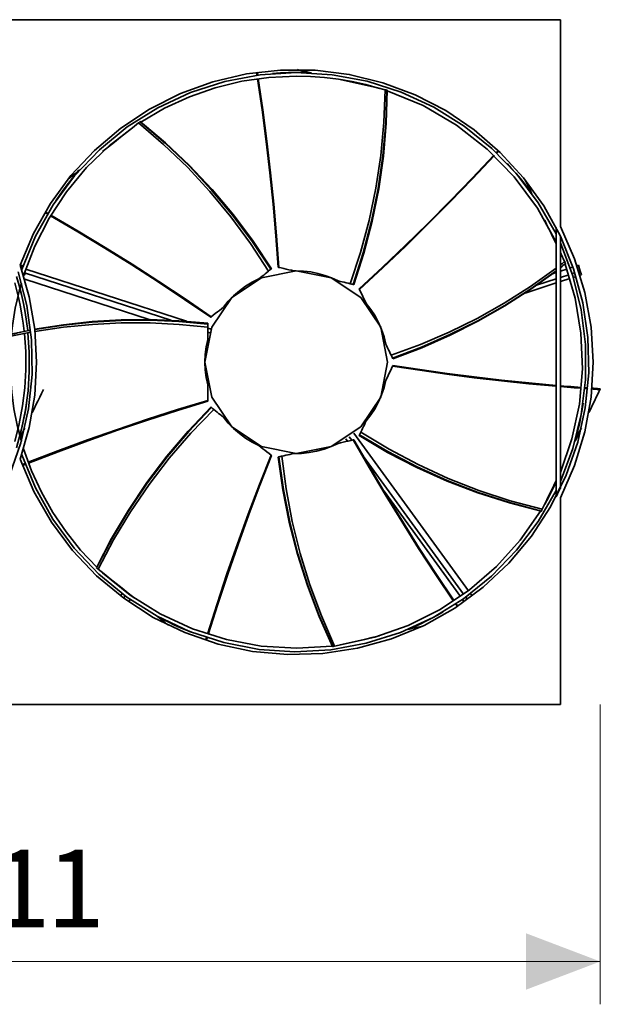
# Model space of a CAD drawing. Header units: millimetres. Extents: x 0 to 420, y 0 to 297.
# Tile 4 of 8: x 300 to 320, y 72 to 107. Entities that reach past the tile are written whole.
import ezdxf
from ezdxf.enums import TextEntityAlignment as Align

# ---------------------------------------------------------------- set-up
doc = ezdxf.new("R2010")
doc.units = ezdxf.units.MM
doc.layers.add('DIM', color=7, linetype='Continuous', lineweight=18, true_color=0x1e5aa0)
doc.layers.add('OUTLINE', color=7, linetype='Continuous', lineweight=35, true_color=0x141414)
doc.styles.add('ZH', font='simsun.ttc')

msp = doc.modelspace()

# ---------------------------------------------------------------- hatches: boundary and pattern name
at = {"layer": 'DIM'}
msp.add_hatch(color=7, dxfattribs=at).paths.add_polyline_path([(320.275, 74), (317.675, 74.988), (317.675, 73.012)])

# ---------------------------------------------------------------- linework, layer by layer
for points in [[(320.275, 83), (320.275, 72.5)], [(279.725, 74), (320.275, 74)]]:
    msp.add_lwpolyline(points, dxfattribs=at)
at = {"layer": 'OUTLINE'}
for points in [[(318.875, 107), (280.875, 107)], [(318.875, 99.754), (318.875, 107)], [(299.954, 98.397), (300.421, 99.512), (301.016, 100.563), (301.73, 101.537), (302.554, 102.421), (303.476, 103.201), (304.483, 103.867), (305.562, 104.411), (306.698, 104.823), (307.874, 105.099), (309.074, 105.235), (310.282, 105.229), (311.481, 105.081), (312.654, 104.792), (313.785, 104.368), (314.858, 103.814), (315.858, 103.137), (316.772, 102.347), (317.587, 101.455), (318.291, 100.473), (318.875, 99.416)], [(309.656, 105.25), (309.74, 105.231), (309.823, 105.212), (309.906, 105.193), (309.989, 105.174), (310.072, 105.155), (310.155, 105.136)], [(309.662, 105.249), (309.662, 105.25)], [(309.798, 105.218), (309.798, 105.249)], [(300.007, 98.242), (300.484, 99.412), (301.103, 100.514), (301.854, 101.53), (302.725, 102.445), (303.704, 103.244), (304.774, 103.916), (305.919, 104.449), (307.122, 104.837), (308.364, 105.071), (309.625, 105.15)], [(304.176, 103.415), (305.006, 103.898), (305.878, 104.298), (306.784, 104.614), (307.716, 104.842), (308.666, 104.979), (309.625, 105.025)], [(308.247, 105.056), (308.245, 105.073), (308.242, 105.089), (308.239, 105.105), (308.237, 105.122), (308.234, 105.138), (308.232, 105.155)], [(308.274, 105.06), (308.272, 105.076), (308.269, 105.093), (308.267, 105.109), (308.264, 105.126), (308.262, 105.142), (308.259, 105.159)], [(308.985, 98.326), (308.904, 99.431), (308.808, 100.534), (308.696, 101.637), (308.568, 102.737), (308.425, 103.836), (308.266, 104.932)], [(309.009, 98.32), (308.929, 99.427), (308.834, 100.532), (308.722, 101.636), (308.595, 102.738), (308.452, 103.838), (308.293, 104.936)], [(309.625, 105.15), (309.486, 105.149), (309.347, 105.146), (309.208, 105.141), (309.069, 105.135), (308.93, 105.126), (308.792, 105.116)], [(310.155, 105.136), (310.067, 105.14), (309.978, 105.144), (309.89, 105.147), (309.802, 105.148), (309.713, 105.15), (309.625, 105.15)], [(309.625, 105.15), (310.876, 105.073), (312.107, 104.842), (313.301, 104.461), (314.439, 103.936), (315.504, 103.274), (316.478, 102.487), (317.349, 101.585), (318.101, 100.583), (318.725, 99.496)], [(309.625, 105.025), (310.118, 105.013), (310.609, 104.977), (311.098, 104.916), (311.584, 104.832), (312.065, 104.724), (312.54, 104.592)], [(311.16, 104.907), (311.423, 104.847), (311.685, 104.787), (311.947, 104.727), (312.21, 104.667), (312.472, 104.607), (312.734, 104.547)], [(311.509, 97.75), (311.871, 98.848), (312.173, 99.965), (312.411, 101.096), (312.584, 102.24), (312.692, 103.392), (312.734, 104.547)], [(312.734, 104.547), (312.745, 104.545), (312.756, 104.543), (312.767, 104.54), (312.777, 104.538), (312.788, 104.535), (312.799, 104.533)], [(311.612, 97.726), (311.967, 98.827), (312.26, 99.946), (312.491, 101.08), (312.659, 102.224), (312.761, 103.377), (312.799, 104.533)], [(311.625, 97.723), (311.979, 98.825), (312.272, 99.944), (312.502, 101.078), (312.667, 102.223), (312.767, 103.375), (312.803, 104.532)], [(311.644, 97.719), (311.994, 98.822), (312.284, 99.942), (312.511, 101.076), (312.674, 102.222), (312.773, 103.374), (312.807, 104.531)], [(312.799, 104.533), (312.799, 104.533), (312.8, 104.532), (312.801, 104.532), (312.801, 104.532), (312.802, 104.532), (312.803, 104.532)], [(312.803, 104.532), (312.803, 104.532), (312.804, 104.531), (312.805, 104.531), (312.806, 104.531), (312.806, 104.531), (312.807, 104.531)], [(312.807, 104.531), (312.806, 104.531), (312.806, 104.531), (312.805, 104.531), (312.804, 104.531), (312.803, 104.532), (312.803, 104.532)], [(312.807, 104.507), (314.065, 103.988), (315.241, 103.304), (316.313, 102.468), (317.263, 101.493), (318.072, 100.399), (318.725, 99.206)], [(300.071, 98.038), (300.463, 99.069), (300.965, 100.051), (301.572, 100.971), (302.277, 101.82), (303.07, 102.585), (303.943, 103.259)], [(302.837, 102.377), (303.047, 102.545), (303.258, 102.713), (303.468, 102.881), (303.678, 103.048), (303.889, 103.216), (304.099, 103.384)], [(304.099, 103.384), (304.108, 103.391), (304.116, 103.398), (304.125, 103.405), (304.134, 103.411), (304.142, 103.418), (304.151, 103.425)], [(308.65, 98.187), (308.017, 99.156), (307.332, 100.088), (306.596, 100.979), (305.809, 101.828), (304.976, 102.63), (304.099, 103.384)], [(304.151, 103.425), (304.151, 103.426), (304.152, 103.426), (304.152, 103.426), (304.153, 103.427), (304.153, 103.427), (304.154, 103.428)], [(308.733, 98.254), (308.093, 99.217), (307.401, 100.144), (306.659, 101.032), (305.868, 101.876), (305.031, 102.675), (304.151, 103.425)], [(304.154, 103.428), (304.154, 103.428), (304.155, 103.429), (304.156, 103.429), (304.156, 103.429), (304.157, 103.43), (304.157, 103.43)], [(304.157, 103.43), (304.157, 103.43), (304.156, 103.429), (304.156, 103.429), (304.155, 103.429), (304.154, 103.428), (304.154, 103.428)], [(308.743, 98.262), (308.102, 99.225), (307.41, 100.152), (306.667, 101.039), (305.875, 101.882), (305.036, 102.679), (304.154, 103.428)], [(308.758, 98.274), (308.114, 99.235), (307.419, 100.16), (306.673, 101.045), (305.88, 101.887), (305.04, 102.682), (304.157, 103.43)], [(311.826, 97.574), (312.64, 98.326), (313.442, 99.089), (314.234, 99.864), (315.015, 100.651), (315.785, 101.448), (316.543, 102.255)], [(311.837, 97.551), (312.652, 98.304), (313.457, 99.068), (314.25, 99.843), (315.032, 100.63), (315.803, 101.427), (316.563, 102.236)], [(316.628, 102.347), (316.639, 102.359), (316.651, 102.371), (316.662, 102.384), (316.673, 102.396), (316.684, 102.408), (316.696, 102.421)], [(316.648, 102.328), (316.659, 102.34), (316.67, 102.352), (316.682, 102.365), (316.693, 102.377), (316.704, 102.389), (316.716, 102.401)], [(317.88, 100.905), (317.746, 101.089), (317.607, 101.269), (317.465, 101.446), (317.319, 101.62), (317.168, 101.791), (317.014, 101.958)], [(302.031, 101.734), (301.882, 101.563), (301.737, 101.387), (301.596, 101.209), (301.458, 101.028), (301.325, 100.843), (301.197, 100.656)], [(301.631, 101.415), (301.697, 101.469), (301.764, 101.522), (301.831, 101.575), (301.897, 101.628), (301.964, 101.681), (302.031, 101.734)], [(317.658, 101.366), (317.695, 101.289), (317.732, 101.212), (317.769, 101.136), (317.806, 101.059), (317.843, 100.982), (317.88, 100.905)], [(300.904, 100.193), (300.889, 100.201), (300.875, 100.209), (300.86, 100.218), (300.846, 100.226), (300.831, 100.234), (300.817, 100.242)], [(300.918, 100.216), (300.903, 100.225), (300.889, 100.233), (300.874, 100.241), (300.86, 100.25), (300.845, 100.258), (300.831, 100.266)], [(306.626, 96.573), (305.712, 97.199), (304.788, 97.812), (303.857, 98.411), (302.916, 98.998), (301.968, 99.571), (301.012, 100.13)], [(306.645, 96.589), (305.73, 97.216), (304.806, 97.831), (303.874, 98.432), (302.933, 99.019), (301.984, 99.594), (301.026, 100.154)], [(318.327, 99.976), (318.394, 99.839), (318.46, 99.701), (318.526, 99.564), (318.592, 99.426), (318.659, 99.289), (318.725, 99.151)], [(318.725, 99.717), (318.725, 90.283)], [(318.875, 99.754), (319.373, 98.625), (319.733, 97.445), (319.952, 96.231), (320.025, 95), (319.952, 93.769), (319.733, 92.555), (319.373, 91.375), (318.875, 90.246)], [(318.875, 99.416), (319.338, 98.273), (319.661, 97.084), (319.838, 95.864), (319.868, 94.632), (319.75, 93.404), (319.485, 92.201), (319.078, 91.037), (318.534, 89.931), (317.861, 88.898), (317.069, 87.954), (316.169, 87.111), (315.174, 86.382), (314.1, 85.778), (312.96, 85.308), (311.773, 84.978), (310.554, 84.792), (309.322, 84.754), (308.094, 84.865), (306.888, 85.122), (305.722, 85.522), (304.613, 86.059), (303.576, 86.725), (302.626, 87.511), (301.778, 88.406), (301.043, 89.395), (300.432, 90.466), (299.954, 91.603)], [(318.875, 99.416), (318.875, 90.584)], [(318.875, 99.179), (319.312, 98.029), (319.607, 96.836), (319.756, 95.615), (319.756, 94.385), (319.607, 93.164), (319.312, 91.971), (318.875, 90.821)], [(318.875, 98.865), (318.886, 98.838), (318.897, 98.811), (318.908, 98.783), (318.92, 98.756), (318.931, 98.729), (318.941, 98.701)], [(318.875, 98.84), (318.9, 98.787), (318.926, 98.734), (318.951, 98.681), (318.977, 98.628), (319.003, 98.575), (319.028, 98.522)], [(299.954, 98.397), (300.27, 97.288), (300.461, 96.151), (300.525, 95), (300.461, 93.849), (300.27, 92.712), (299.954, 91.603)], [(299.961, 98.378), (300.01, 98.394)], [(300.033, 98.321), (300.01, 98.394)], [(309.004, 98.321), (309.001, 98.322), (308.998, 98.323), (308.995, 98.324), (308.991, 98.324), (308.988, 98.325), (308.985, 98.326)], [(308.985, 98.326), (308.989, 98.325), (308.993, 98.324), (308.997, 98.323), (309.001, 98.322), (309.005, 98.321), (309.009, 98.32)], [(318.875, 98.403), (318.9, 98.422), (318.926, 98.442), (318.952, 98.462), (318.977, 98.482), (319.003, 98.502), (319.028, 98.522)], [(318.875, 98.32), (318.905, 98.344), (318.936, 98.367), (318.966, 98.391), (318.996, 98.414), (319.026, 98.438), (319.057, 98.462)], [(318.875, 98.314), (318.906, 98.338), (318.936, 98.362), (318.967, 98.386), (318.997, 98.41), (319.028, 98.434), (319.058, 98.458)], [(318.875, 98.309), (318.906, 98.333), (318.937, 98.357), (318.968, 98.381), (318.999, 98.406), (319.03, 98.43), (319.06, 98.454)], [(319.041, 98.439), (319.395, 97.245), (319.598, 96.016), (319.647, 94.771), (319.541, 93.53), (319.283, 92.312), (318.875, 91.135)], [(319.028, 98.522), (319.033, 98.512), (319.038, 98.502), (319.042, 98.492), (319.047, 98.482), (319.052, 98.472), (319.057, 98.462)], [(319.057, 98.462), (319.057, 98.461), (319.057, 98.461), (319.058, 98.46), (319.058, 98.46), (319.058, 98.459), (319.058, 98.458)], [(319.058, 98.458), (319.059, 98.458), (319.059, 98.457), (319.059, 98.456), (319.06, 98.456), (319.06, 98.455), (319.06, 98.454)], [(319.06, 98.454), (319.06, 98.455), (319.06, 98.456), (319.059, 98.456), (319.059, 98.457), (319.059, 98.458), (319.058, 98.458)], [(319.223, 98.301), (319.318, 98.332)], [(319.461, 98.378), (319.51, 98.394)], [(319.575, 98.193), (319.51, 98.394)], [(299.875, 98.162), (300.18, 96.987), (300.345, 95.784), (300.366, 94.569), (300.243, 93.361), (299.978, 92.176), (299.575, 91.03)], [(299.822, 97.996), (299.913, 97.687), (299.993, 97.375), (300.063, 97.06), (300.124, 96.744), (300.174, 96.426), (300.214, 96.106)], [(300.027, 98.301), (299.982, 98.316)], [(300.075, 98.051), (300.117, 98.064)], [(300.097, 98.117), (300.1, 98.116)], [(300.117, 98.064), (300.1, 98.116)], [(305.233, 96.467), (300.102, 98.134)], [(305.777, 96.433), (300.146, 98.263)], [(309.625, 98.2), (310.849, 97.956), (311.888, 97.263), (312.581, 96.225), (312.825, 95), (312.581, 93.775), (311.888, 92.737), (310.849, 92.044), (309.625, 91.8), (308.4, 92.044), (307.362, 92.737), (306.668, 93.775), (306.425, 95), (306.668, 96.225), (307.362, 97.263), (308.4, 97.956), (309.625, 98.2)], [(308.313, 97.919), (308.369, 97.963), (308.425, 98.008), (308.481, 98.053), (308.537, 98.098), (308.594, 98.143), (308.65, 98.187)], [(308.65, 98.187), (308.664, 98.198), (308.677, 98.209), (308.691, 98.221), (308.705, 98.232), (308.719, 98.243), (308.733, 98.254)], [(308.733, 98.254), (308.734, 98.255), (308.736, 98.256), (308.738, 98.258), (308.74, 98.259), (308.741, 98.26), (308.743, 98.262)], [(308.743, 98.262), (308.746, 98.264), (308.748, 98.266), (308.751, 98.268), (308.753, 98.27), (308.756, 98.272), (308.758, 98.274)], [(309.009, 98.32), (309.098, 98.3), (309.186, 98.28), (309.275, 98.26), (309.364, 98.239), (309.452, 98.219), (309.541, 98.199)], [(309.451, 98.195), (309.451, 98.219)], [(309.541, 98.199), (309.555, 98.199), (309.569, 98.2), (309.583, 98.2), (309.597, 98.2), (309.611, 98.2), (309.625, 98.2)], [(309.625, 98.2), (309.878, 98.19), (310.129, 98.16), (310.378, 98.11), (310.621, 98.041), (310.859, 97.953), (311.088, 97.846)], [(312.949, 95.241), (313.975, 95.619), (314.979, 96.05), (315.96, 96.533), (316.912, 97.068), (317.835, 97.654), (318.725, 98.288)], [(312.995, 95.146), (314.012, 95.529), (315.009, 95.964), (315.981, 96.45), (316.926, 96.986), (317.841, 97.572), (318.725, 98.205)], [(313.001, 95.134), (314.018, 95.517), (315.013, 95.953), (315.985, 96.439), (316.929, 96.977), (317.843, 97.564), (318.725, 98.199)], [(313.009, 95.116), (314.024, 95.503), (315.018, 95.942), (315.988, 96.431), (316.931, 96.97), (317.844, 97.558), (318.725, 98.193)], [(318.599, 98.098), (318.725, 98.139)], [(318.875, 98.188), (319.104, 98.263)], [(318.875, 97.966), (319.171, 98.062)], [(319.29, 98.101), (319.385, 98.132)], [(319.33, 97.971), (319.425, 98.002)], [(319.527, 98.178), (319.575, 98.193)], [(319.568, 98.048), (319.617, 98.064)], [(319.617, 98.064), (319.575, 98.193)], [(299.648, 95.987), (299.683, 96.289), (299.727, 96.59), (299.779, 96.889), (299.841, 97.187), (299.912, 97.482), (299.992, 97.776)], [(299.758, 97.776), (299.834, 97.498), (299.901, 97.218), (299.961, 96.936), (300.013, 96.652), (300.056, 96.367), (300.091, 96.081)], [(304.475, 96.491), (300.11, 97.909)], [(307.071, 96.929), (307.241, 97.135), (307.428, 97.327), (307.63, 97.502), (307.845, 97.66), (308.074, 97.799), (308.313, 97.919)], [(311.088, 97.846), (311.158, 97.83), (311.229, 97.814), (311.299, 97.798), (311.369, 97.782), (311.439, 97.766), (311.509, 97.75)], [(311.509, 97.75), (311.526, 97.746), (311.543, 97.742), (311.561, 97.738), (311.578, 97.734), (311.595, 97.73), (311.612, 97.726)], [(311.612, 97.726), (311.614, 97.726), (311.617, 97.725), (311.619, 97.725), (311.621, 97.724), (311.623, 97.724), (311.625, 97.723)], [(311.625, 97.723), (311.628, 97.722), (311.631, 97.722), (311.635, 97.721), (311.638, 97.72), (311.641, 97.72), (311.644, 97.719)], [(317.643, 97.423), (318.725, 97.774)], [(318.043, 97.696), (318.725, 97.917)], [(318.875, 97.823), (319.211, 97.932)], [(311.834, 97.556), (311.833, 97.559), (311.832, 97.562), (311.83, 97.565), (311.829, 97.568), (311.828, 97.571), (311.826, 97.574)], [(311.826, 97.574), (311.828, 97.57), (311.83, 97.566), (311.832, 97.562), (311.833, 97.559), (311.835, 97.555), (311.837, 97.551)], [(311.837, 97.551), (311.876, 97.469), (311.916, 97.388), (311.955, 97.306), (311.995, 97.224), (312.034, 97.142), (312.073, 97.06)], [(312.073, 97.06), (312.237, 96.849), (312.382, 96.624), (312.508, 96.388), (312.614, 96.143), (312.699, 95.89), (312.762, 95.63)], [(306.645, 96.589), (306.716, 96.646), (306.787, 96.702), (306.858, 96.759), (306.929, 96.816), (307, 96.872), (307.071, 96.929)], [(306.525, 96.364), (305.514, 96.451), (304.5, 96.49), (303.485, 96.48), (302.472, 96.421), (301.463, 96.312), (300.461, 96.153)], [(306.525, 96.344), (305.514, 96.435), (304.5, 96.478), (303.486, 96.47), (302.473, 96.413), (301.464, 96.305), (300.461, 96.148)], [(306.525, 96.331), (305.514, 96.422), (304.501, 96.466), (303.486, 96.459), (302.473, 96.403), (301.464, 96.297), (300.462, 96.142)], [(306.525, 96.225), (305.516, 96.324), (304.504, 96.374), (303.491, 96.375), (302.479, 96.325), (301.471, 96.224), (300.469, 96.074)], [(306.525, 96.344), (306.525, 96.348), (306.525, 96.351), (306.525, 96.354), (306.525, 96.357), (306.525, 96.36), (306.525, 96.364)], [(306.525, 96.331), (306.525, 96.333), (306.525, 96.335), (306.525, 96.338), (306.525, 96.34), (306.525, 96.342), (306.525, 96.344)], [(306.525, 96.225), (306.525, 96.243), (306.525, 96.26), (306.525, 96.278), (306.525, 96.296), (306.525, 96.313), (306.525, 96.331)], [(306.626, 96.573), (306.629, 96.576), (306.632, 96.579), (306.636, 96.581), (306.639, 96.584), (306.642, 96.586), (306.645, 96.589)], [(306.641, 96.585), (306.638, 96.583), (306.636, 96.581), (306.633, 96.579), (306.631, 96.577), (306.628, 96.575), (306.626, 96.573)], [(300.313, 96.125), (300.198, 96.103), (300.083, 96.08), (299.968, 96.056), (299.854, 96.032), (299.739, 96.007), (299.625, 95.982)], [(300.313, 96.12), (300.198, 96.098), (300.083, 96.075), (299.968, 96.052), (299.854, 96.027), (299.739, 96.003), (299.625, 95.977)], [(300.314, 96.115), (300.199, 96.093), (300.084, 96.07), (299.969, 96.047), (299.854, 96.023), (299.739, 95.998), (299.625, 95.973)], [(300.321, 96.047), (300.205, 96.026), (300.088, 96.003), (299.972, 95.98), (299.856, 95.957), (299.74, 95.932), (299.625, 95.907)], [(300.099, 96.005), (300.143, 95.37), (300.146, 94.734), (300.109, 94.098), (300.032, 93.467), (299.915, 92.841), (299.758, 92.224)], [(300.222, 96.029), (300.269, 95.352), (300.27, 94.673), (300.225, 93.996), (300.135, 93.324), (300.001, 92.658), (299.822, 92.004)], [(306.525, 95.794), (306.525, 95.866), (306.525, 95.937), (306.525, 96.009), (306.525, 96.081), (306.525, 96.153), (306.525, 96.225)], [(306.64, 96.153), (306.525, 96.19)], [(306.593, 96.025), (306.525, 96.047)], [(299.992, 92.224), (299.846, 92.792), (299.733, 93.368), (299.655, 93.95), (299.611, 94.535), (299.601, 95.121), (299.625, 95.708)], [(306.525, 94.206), (306.469, 94.468), (306.436, 94.733), (306.425, 95), (306.436, 95.267), (306.469, 95.532), (306.525, 95.794)], [(306.532, 95.822), (306.525, 95.825)], [(312.762, 95.63), (312.793, 95.565), (312.825, 95.5), (312.856, 95.436), (312.887, 95.371), (312.918, 95.306), (312.949, 95.241)], [(312.949, 95.241), (312.957, 95.225), (312.965, 95.209), (312.972, 95.194), (312.98, 95.178), (312.988, 95.162), (312.995, 95.146)], [(312.995, 95.146), (312.996, 95.144), (312.997, 95.142), (312.998, 95.14), (312.999, 95.138), (313, 95.136), (313.001, 95.134)], [(313.009, 94.884), (313.008, 94.88), (313.006, 94.876), (313.004, 94.872), (313.002, 94.869), (313, 94.865), (312.999, 94.861)], [(313.001, 95.134), (313.002, 95.131), (313.004, 95.128), (313.005, 95.125), (313.007, 95.122), (313.008, 95.119), (313.009, 95.116)], [(313.001, 94.866), (313.002, 94.869), (313.004, 94.872), (313.005, 94.875), (313.007, 94.878), (313.008, 94.881), (313.009, 94.884)], [(313.009, 94.884), (313.958, 94.738), (314.909, 94.604), (315.861, 94.482), (316.814, 94.371), (317.769, 94.272), (318.725, 94.185)], [(312.999, 94.861), (312.959, 94.779), (312.92, 94.697), (312.88, 94.616), (312.841, 94.534), (312.802, 94.452), (312.762, 94.37)], [(312.999, 94.861), (313.949, 94.714), (314.901, 94.579), (315.855, 94.456), (316.81, 94.345), (317.767, 94.245), (318.725, 94.157)], [(306.525, 93.661), (306.525, 93.752), (306.525, 93.843), (306.525, 93.934), (306.525, 94.025), (306.525, 94.115), (306.525, 94.206)], [(312.762, 94.37), (312.699, 94.11), (312.614, 93.857), (312.508, 93.612), (312.382, 93.376), (312.237, 93.151), (312.073, 92.94)], [(300.762, 94.042), (300.698, 93.907), (300.633, 93.773), (300.568, 93.638), (300.503, 93.504), (300.439, 93.369), (300.374, 93.235)], [(318.875, 94.172), (318.997, 94.162), (319.12, 94.152), (319.243, 94.143), (319.365, 94.133), (319.488, 94.124), (319.611, 94.115)], [(318.875, 94.145), (318.997, 94.135), (319.119, 94.125), (319.241, 94.115), (319.364, 94.106), (319.486, 94.096), (319.608, 94.087)], [(319.733, 94.078), (319.749, 94.077), (319.766, 94.076), (319.783, 94.074), (319.799, 94.073), (319.816, 94.072), (319.833, 94.071)], [(319.735, 94.105), (319.752, 94.104), (319.769, 94.103), (319.785, 94.102), (319.802, 94.101), (319.818, 94.1), (319.835, 94.098)], [(320.262, 94.042), (320.198, 93.907), (320.133, 93.773), (320.068, 93.638), (320.003, 93.504), (319.939, 93.369), (319.874, 93.235)], [(319.982, 94.06), (320.029, 94.057), (320.076, 94.054), (320.122, 94.051), (320.169, 94.048), (320.216, 94.045), (320.262, 94.042)], [(319.985, 94.088), (320.033, 94.084), (320.082, 94.081), (320.13, 94.078), (320.178, 94.075), (320.227, 94.071), (320.275, 94.068)], [(320.275, 94.068), (320.273, 94.064), (320.271, 94.059), (320.269, 94.055), (320.267, 94.05), (320.265, 94.046), (320.262, 94.042)], [(320.273, 94.064), (320.274, 94.065), (320.274, 94.066), (320.274, 94.066), (320.275, 94.067), (320.275, 94.068), (320.275, 94.068)], [(299.939, 92.413), (299.987, 92.602), (300.032, 92.792), (300.072, 92.983), (300.109, 93.175), (300.143, 93.368), (300.172, 93.561)], [(306.525, 93.661), (305.464, 93.337), (304.407, 92.998), (303.356, 92.644), (302.31, 92.274), (301.269, 91.89), (300.234, 91.491)], [(306.525, 93.636), (305.465, 93.312), (304.411, 92.972), (303.361, 92.617), (302.317, 92.248), (301.277, 91.864), (300.244, 91.465)], [(306.525, 93.636), (306.525, 93.641), (306.525, 93.645), (306.525, 93.649), (306.525, 93.653), (306.525, 93.657), (306.525, 93.661)], [(306.525, 93.656), (306.525, 93.652), (306.525, 93.649), (306.525, 93.646), (306.525, 93.643), (306.525, 93.64), (306.525, 93.636)], [(319.389, 92.228), (319.448, 92.447), (319.503, 92.668), (319.553, 92.889), (319.598, 93.112), (319.637, 93.336), (319.672, 93.561)], [(306.626, 93.427), (305.832, 92.585), (305.085, 91.701), (304.388, 90.778), (303.744, 89.816), (303.155, 88.821), (302.622, 87.794)], [(306.641, 93.415), (305.844, 92.576), (305.095, 91.694), (304.396, 90.772), (303.75, 89.812), (303.159, 88.818), (302.626, 87.791)], [(306.651, 93.406), (305.854, 92.568), (305.104, 91.687), (304.404, 90.766), (303.757, 89.807), (303.165, 88.814), (302.629, 87.788)], [(306.734, 93.34), (305.931, 92.508), (305.175, 91.633), (304.469, 90.716), (303.817, 89.761), (303.22, 88.77), (302.681, 87.747)], [(306.641, 93.415), (306.638, 93.417), (306.636, 93.419), (306.633, 93.421), (306.631, 93.423), (306.628, 93.425), (306.626, 93.427)], [(306.651, 93.406), (306.65, 93.408), (306.648, 93.409), (306.646, 93.41), (306.644, 93.412), (306.643, 93.413), (306.641, 93.415)], [(306.734, 93.34), (306.72, 93.351), (306.707, 93.362), (306.693, 93.373), (306.679, 93.384), (306.665, 93.395), (306.651, 93.406)], [(307.071, 93.071), (307.015, 93.116), (306.959, 93.161), (306.903, 93.206), (306.847, 93.25), (306.79, 93.295), (306.734, 93.34)], [(308.313, 92.081), (308.074, 92.201), (307.845, 92.34), (307.63, 92.498), (307.428, 92.673), (307.241, 92.865), (307.071, 93.071)], [(312.073, 92.94), (312.042, 92.875), (312.011, 92.81), (311.98, 92.746), (311.949, 92.681), (311.917, 92.616), (311.886, 92.551)], [(300.111, 92.688), (300.084, 92.634), (300.058, 92.579), (300.032, 92.525), (300.006, 92.47), (299.979, 92.416), (299.953, 92.361)], [(311.643, 92.517), (315.657, 86.993)], [(311.886, 92.551), (311.879, 92.535), (311.871, 92.519), (311.863, 92.504), (311.856, 92.488), (311.848, 92.472), (311.84, 92.456)], [(311.886, 92.551), (312.876, 91.953), (313.898, 91.411), (314.948, 90.927), (316.025, 90.504), (317.123, 90.142), (318.241, 89.844)], [(319.611, 92.688), (319.574, 92.612), (319.537, 92.535), (319.5, 92.458), (319.463, 92.381), (319.426, 92.304), (319.389, 92.228)], [(311.088, 92.154), (310.846, 92.042), (310.595, 91.951), (310.337, 91.88), (310.074, 91.832), (309.808, 91.805), (309.541, 91.801)], [(311.62, 92.276), (311.531, 92.255), (311.443, 92.235), (311.354, 92.215), (311.266, 92.195), (311.177, 92.175), (311.088, 92.154)], [(311.362, 92.313), (311.422, 92.231)], [(311.475, 92.389), (311.566, 92.263)], [(311.644, 92.281), (311.64, 92.28), (311.636, 92.279), (311.632, 92.278), (311.628, 92.277), (311.624, 92.277), (311.62, 92.276)], [(311.62, 92.276), (312.172, 91.313), (312.738, 90.359), (313.317, 89.413), (313.91, 88.475), (314.516, 87.546), (315.136, 86.626)], [(311.625, 92.277), (311.628, 92.278), (311.631, 92.278), (311.635, 92.279), (311.638, 92.28), (311.641, 92.28), (311.644, 92.281)], [(311.644, 92.281), (312.196, 91.321), (312.762, 90.368), (313.342, 89.424), (313.934, 88.488), (314.54, 87.56), (315.159, 86.641)], [(311.834, 92.444), (311.833, 92.441), (311.832, 92.438), (311.83, 92.435), (311.829, 92.432), (311.828, 92.429), (311.826, 92.426)], [(311.826, 92.426), (312.823, 91.84), (313.851, 91.308), (314.907, 90.834), (315.987, 90.42), (317.089, 90.068), (318.209, 89.777)], [(311.84, 92.456), (311.839, 92.454), (311.838, 92.452), (311.837, 92.45), (311.836, 92.448), (311.835, 92.446), (311.834, 92.444)], [(311.834, 92.444), (312.83, 91.854), (313.856, 91.319), (314.91, 90.843), (315.99, 90.427), (317.091, 90.073), (318.21, 89.781)], [(311.84, 92.456), (312.835, 91.865), (313.86, 91.33), (314.914, 90.852), (315.993, 90.435), (317.093, 90.079), (318.212, 89.784)], [(302.633, 87.816), (302.069, 88.411), (301.556, 89.051), (301.096, 89.731), (300.694, 90.446), (300.352, 91.191), (300.071, 91.962)], [(308.739, 91.742), (308.668, 91.798), (308.597, 91.855), (308.526, 91.912), (308.455, 91.968), (308.384, 92.025), (308.313, 92.081)], [(309.541, 91.801), (309.471, 91.785), (309.401, 91.769), (309.331, 91.753), (309.26, 91.737), (309.19, 91.721), (309.12, 91.705)], [(318.725, 90.504), (318.098, 89.412), (317.342, 88.407), (316.466, 87.502), (315.486, 86.713), (314.415, 86.052), (313.271, 85.527), (312.07, 85.149), (310.832, 84.922), (309.576, 84.85), (308.32, 84.934), (307.084, 85.173), (305.887, 85.563), (304.748, 86.098), (303.684, 86.77), (302.711, 87.569), (301.844, 88.482), (301.098, 89.495), (300.482, 90.592), (300.007, 91.758)], [(300.118, 91.445), (300.102, 91.439), (300.087, 91.433), (300.071, 91.427), (300.056, 91.42), (300.04, 91.414), (300.025, 91.408)], [(308.739, 91.742), (308.331, 90.71), (307.937, 89.673), (307.559, 88.63), (307.195, 87.582), (306.847, 86.528), (306.513, 85.47)], [(308.758, 91.726), (308.351, 90.695), (307.96, 89.659), (307.582, 88.617), (307.22, 87.57), (306.872, 86.518), (306.54, 85.462)], [(308.758, 91.726), (308.755, 91.729), (308.752, 91.731), (308.748, 91.734), (308.745, 91.736), (308.742, 91.739), (308.739, 91.742)], [(308.743, 91.738), (308.746, 91.736), (308.748, 91.734), (308.751, 91.732), (308.753, 91.73), (308.756, 91.728), (308.758, 91.726)], [(309.004, 91.679), (309.001, 91.678), (308.998, 91.677), (308.995, 91.676), (308.991, 91.676), (308.988, 91.675), (308.985, 91.674)], [(308.985, 91.674), (309.148, 90.529), (309.373, 89.394), (309.661, 88.273), (310.011, 87.171), (310.422, 86.089), (310.893, 85.032)], [(309.017, 91.682), (309.015, 91.681), (309.013, 91.681), (309.01, 91.68), (309.008, 91.68), (309.006, 91.679), (309.004, 91.679)], [(309.004, 91.679), (309.163, 90.533), (309.385, 89.397), (309.67, 88.276), (310.018, 87.172), (310.427, 86.091), (310.897, 85.033)], [(309.12, 91.705), (309.103, 91.701), (309.086, 91.697), (309.069, 91.693), (309.051, 91.689), (309.034, 91.685), (309.017, 91.682)], [(309.017, 91.682), (309.176, 90.536), (309.396, 89.4), (309.68, 88.279), (310.026, 87.175), (310.434, 86.092), (310.901, 85.034)], [(309.12, 91.705), (309.27, 90.558), (309.483, 89.421), (309.76, 88.298), (310.1, 87.193), (310.502, 86.109), (310.966, 85.049)], [(311.977, 91.699), (315.487, 86.868)], [(300.127, 91.419), (300.112, 91.413), (300.096, 91.407), (300.081, 91.401), (300.065, 91.395), (300.05, 91.388), (300.034, 91.382)], [(318.941, 91.299), (318.93, 91.276), (318.919, 91.252), (318.908, 91.229), (318.897, 91.206), (318.886, 91.183), (318.875, 91.16)], [(318.725, 90.849), (318.644, 90.681), (318.563, 90.514), (318.483, 90.346), (318.402, 90.179), (318.322, 90.011), (318.241, 89.844)], [(318.725, 90.794), (318.663, 90.663), (318.6, 90.533), (318.534, 90.405), (318.467, 90.277), (318.398, 90.15), (318.327, 90.024)], [(312.698, 90.475), (315.376, 86.789)], [(318.875, 90.584), (318.85, 90.534), (318.826, 90.483), (318.801, 90.433), (318.776, 90.383), (318.75, 90.333), (318.725, 90.283)], [(318.875, 83), (318.875, 90.246)], [(318.185, 89.782), (317.472, 88.762), (316.639, 87.837), (315.697, 87.023), (314.662, 86.332), (313.549, 85.775), (312.376, 85.36), (311.16, 85.093)], [(318.21, 89.781), (318.21, 89.78), (318.21, 89.779), (318.21, 89.779), (318.209, 89.778), (318.209, 89.777), (318.209, 89.777)], [(318.209, 89.777), (318.209, 89.777), (318.209, 89.778), (318.21, 89.779), (318.21, 89.779), (318.21, 89.78), (318.21, 89.781)], [(318.212, 89.784), (318.212, 89.784), (318.212, 89.783), (318.211, 89.783), (318.211, 89.782), (318.211, 89.781), (318.21, 89.781)], [(318.241, 89.844), (318.236, 89.834), (318.231, 89.824), (318.227, 89.814), (318.222, 89.804), (318.217, 89.794), (318.212, 89.784)], [(302.626, 87.791), (302.625, 87.791), (302.625, 87.792), (302.624, 87.792), (302.624, 87.793), (302.623, 87.793), (302.622, 87.794)], [(302.622, 87.794), (302.623, 87.793), (302.624, 87.793), (302.624, 87.792), (302.625, 87.792), (302.625, 87.791), (302.626, 87.791)], [(302.629, 87.788), (302.628, 87.789), (302.628, 87.789), (302.627, 87.79), (302.627, 87.79), (302.626, 87.791), (302.626, 87.791)], [(302.681, 87.747), (302.672, 87.754), (302.663, 87.761), (302.655, 87.768), (302.646, 87.775), (302.638, 87.782), (302.629, 87.788)], [(303.943, 86.741), (303.733, 86.908), (303.522, 87.076), (303.312, 87.244), (303.101, 87.412), (302.891, 87.58), (302.681, 87.747)], [(310.883, 85.054), (309.64, 84.975), (308.398, 85.05), (307.175, 85.279), (305.989, 85.658), (304.859, 86.18), (303.803, 86.839), (302.837, 87.623)], [(303.605, 87.01), (303.593, 86.993)], [(303.519, 86.892), (303.46, 86.811)], [(303.628, 86.811), (303.57, 86.73)], [(303.712, 86.925), (303.702, 86.912)], [(303.8, 86.688), (303.741, 86.607)], [(303.877, 86.793), (303.874, 86.789)], [(315.449, 86.688), (315.508, 86.607)], [(315.56, 86.766), (315.619, 86.685)], [(315.73, 86.892), (315.789, 86.811)], [(315.206, 86.522), (315.216, 86.509), (315.225, 86.495), (315.234, 86.481), (315.244, 86.467), (315.253, 86.454), (315.263, 86.44)], [(315.229, 86.538), (315.239, 86.524), (315.248, 86.51), (315.257, 86.496), (315.267, 86.483), (315.276, 86.469), (315.286, 86.455)], [(305.149, 85.779), (305.082, 85.832), (305.016, 85.885), (304.949, 85.938), (304.882, 85.991), (304.816, 86.045), (304.749, 86.098)], [(304.749, 86.098), (304.95, 85.991), (305.153, 85.888), (305.358, 85.79), (305.565, 85.697), (305.775, 85.609), (305.986, 85.525)], [(313.545, 85.638), (313.754, 85.728), (313.96, 85.823), (314.165, 85.922), (314.367, 86.026), (314.567, 86.134), (314.764, 86.247)], [(314.044, 85.751), (313.96, 85.732), (313.877, 85.713), (313.794, 85.694), (313.711, 85.676), (313.628, 85.657), (313.545, 85.638)], [(306.477, 85.351), (306.472, 85.335), (306.467, 85.319), (306.462, 85.303), (306.457, 85.287), (306.452, 85.271), (306.447, 85.255)], [(306.503, 85.342), (306.498, 85.326), (306.493, 85.31), (306.488, 85.294), (306.483, 85.278), (306.479, 85.262), (306.474, 85.246)], [(312.54, 85.408), (312.277, 85.348), (312.015, 85.288), (311.753, 85.229), (311.49, 85.169), (311.228, 85.109), (310.966, 85.049)], [(310.897, 85.033), (310.897, 85.033), (310.896, 85.033), (310.895, 85.033), (310.894, 85.033), (310.894, 85.032), (310.893, 85.032)], [(310.893, 85.032), (310.894, 85.032), (310.894, 85.033), (310.895, 85.033), (310.896, 85.033), (310.897, 85.033), (310.897, 85.033)], [(310.901, 85.034), (310.901, 85.034), (310.9, 85.034), (310.899, 85.034), (310.899, 85.034), (310.898, 85.033), (310.897, 85.033)], [(310.966, 85.049), (310.955, 85.046), (310.944, 85.044), (310.933, 85.042), (310.923, 85.039), (310.912, 85.037), (310.901, 85.034)], [(318.875, 83), (280.875, 83)]]:
    msp.add_lwpolyline(points, dxfattribs=at)

# ---------------------------------------------------------------- texts
at = {"layer": 'DIM', "style": 'ZH'}
msp.add_text('811', height=2.8, dxfattribs=at).set_placement((300, 76.6), align=Align.MIDDLE_CENTER)

doc.saveas('drawing.dxf')
